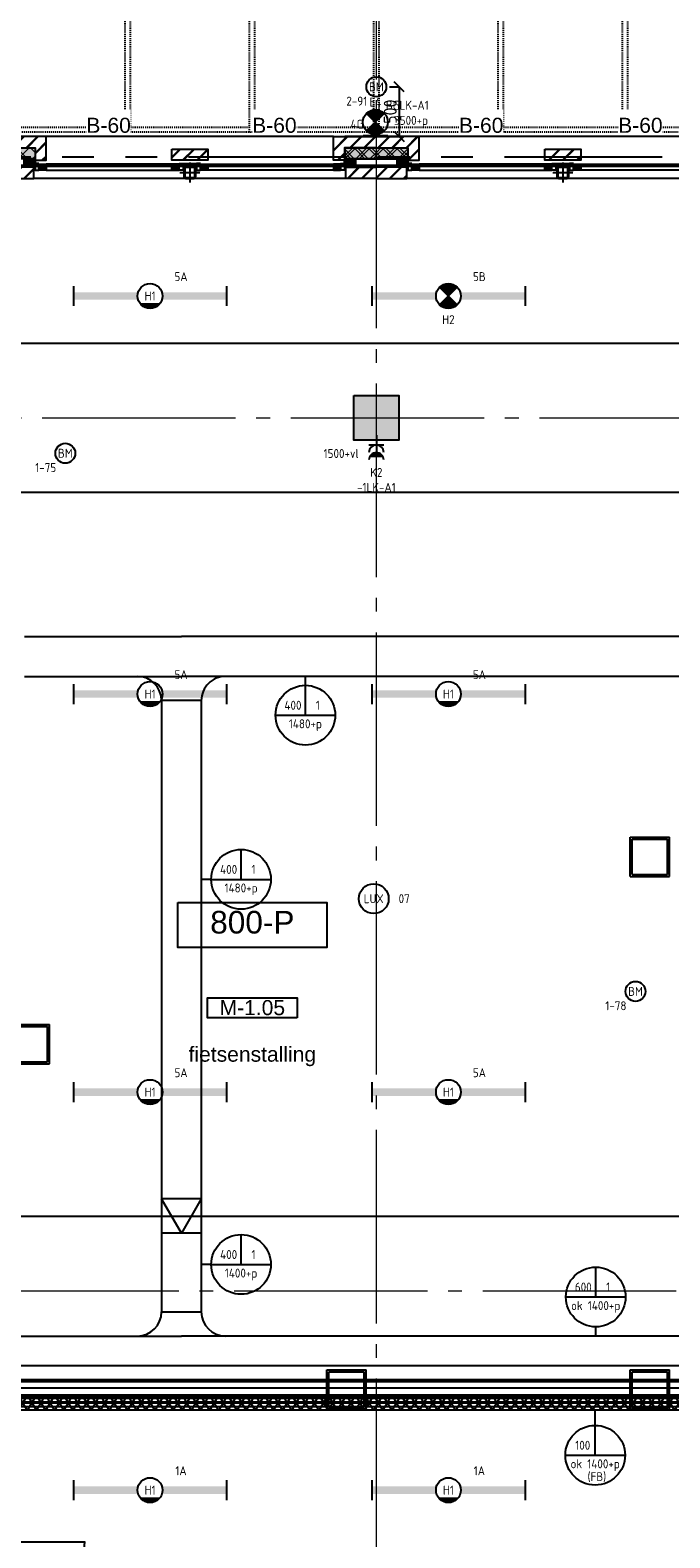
# Model space of a CAD drawing. Header units: millimetres. Extents: x -38031 to 123247, y -16330 to 129979.
# Tile 107 of 235: x 20879 to 27311, y 11818 to 26970. Entities that reach past the tile are written whole.
import ezdxf
from ezdxf.enums import TextEntityAlignment as Align

# ---------------------------------------------------------------- set-up
doc = ezdxf.new("R2010")
doc.units = ezdxf.units.MM
doc.header["$LTSCALE"] = 50
for name, pattern in [('HIDDEN', [9.525, 6.35, -3.175]), ('PHANTOM', [63.5, 31.75, -6.35, 6.35, -6.35, 6.35, -6.35]), ('STYLE_01', [0.41664, 0.20828, -0.20836]), ('STYLE_11', [5, 3.888855, -0.416718, 0.277786, -0.416641])]:
    doc.linetypes.add(name, pattern=pattern)
for name, color, linetype in [('AB$1A---_ATTRIB035', 8, 'Continuous'), ('AB$1A---_ATTRIB050', 8, 'Continuous'), ('AL$1A---_ALGEMEEN', 8, 'Continuous'), ('AM$1A---_ARCERING', 8, 'Continuous'), ('AT$1A---_TEKST100', 8, 'Continuous'), ('BOUWKUNDIG', 8, 'Continuous'), ('brandscheiding', 5, 'HIDDEN'), ('EB6511--_ATTRIB', 2, 'Continuous'), ('EL6131--_KG', 3, 'Continuous'), ('EL6131--_KG_ARC', 1, 'Continuous'), ('EL6222--', 3, 'Continuous'), ('EL6311--', 3, 'Continuous'), ('EL6311--_meetgegevens LUX-waarden', 3, 'Continuous'), ('EL6311--NV', 7, 'Continuous'), ('EL6511--', 3, 'Continuous'), ('EM6131--', 1, 'Continuous'), ('Kastenscheiding', 4, 'PHANTOM'), ('lengte voedingskabels', 3, 'Continuous'), ('maatvoering', 1, 'Continuous'), ('versterkte strook', 7, 'Continuous'), ('Vloerdoos verdieping', 51, 'Continuous')]:
    doc.layers.add(name, color=color, linetype=linetype)
doc.layers.add('stramien', color=1, linetype='STYLE_11', lineweight=15)
doc.styles.add('Arial', font='ARIAL.TTF')
doc.styles.add('BURO-018', font='iso.shx', dxfattribs={"height": 90})
doc.styles.get("Standard").update_dxf_attribs({"font": 'iso.shx'})
doc.dimstyles.new('STABICAD', dxfattribs={"dimscale": 100, "dimtxt": 1.3, "dimasz": 1, "dimexe": 0, "dimexo": 0, "dimgap": 1.5, "dimtad": 0, "dimdec": 0, "dimrnd": 10, "dimzin": 0, "dimdsep": 46, "dimtxsty": 'Standard', "dimblk1": 'OBLIQUE', "dimblk2": 'OBLIQUE', "dimsah": 1, "dimcen": -3, "dimclrd": 1, "dimclre": 1, "dimclrt": 1, "dimadec": 0, "dimazin": 0, "dimtfac": 1, "dimtdec": 0, "dimtofl": 0, "dimtmove": 2, "dimatfit": 3, "dimfxl": 0, "dimtvp": 1.055556, "dimtolj": 1, "dimtzin": 0, "dimarcsym": 0})
pattern_1 = [(135, (0, 0), (70.7107, 70.7107), []), (45, (299.34, -299.34), (70.7107, -70.7107), [])]
pattern_2 = [(45, (0, 0), (70.7107, -70.7107), []), (45, (7.07, -7.07), (70.7107, -70.7107), [])]

# ---------------------------------------------------------------- blocks, each defined once
blk = doc.blocks.new('1115B6WD')
at = {"color": 0, "linetype": 'Continuous'}
for p, q in [((1.88, -1.65), (-1.88, -1.65)), ((1.68, -1.85), (-1.68, -1.85)), ((1.43, -2.05), (-1.43, -2.05)), ((1.09, -2.25), (-1.09, -2.25)), ((0.5, -2.45), (-0.5, -2.45))]:
    blk.add_line(p, q, dxfattribs=at)
blk = doc.blocks.new('1115B61540-WD2')
at = {"color": 0}
for p, q in [((-15.4, 2), (-15.4, -2)), ((15.4, 2), (15.4, -2))]:
    blk.add_line(p, q, dxfattribs=at)
at = {"color": 0, "linetype": 'Continuous'}
blk.add_circle((0, 0), 2.5, dxfattribs=at)
at = {"color": 0}
for points in [[(-2.5, 0.75), (-15.4, 0.75), (-2.5, -0.75), (-15.4, -0.75)], [(2.5, 0.75), (15.4, 0.75), (2.5, -0.75), (15.4, -0.75)]]:
    blk.add_solid(points, dxfattribs=at)
at = {"color": 0, "zscale": 100}
blk.add_blockref('1115B6WD', (0, 0), dxfattribs=at)
at = {"color": 0, "linetype": 'Continuous', "style": 'BURO-018'}
for tag, p in [('E_GKAST', (0, 8)), ('E_GROEP', (0, 5)), ('E_SGROEP', (4.5, 5)), ('E_ARMCODE', (0, 0)), ('E_SLET', (4.5, -3))]:
    blk.add_attdef(tag, text='', height=1.8, dxfattribs=at).set_placement(p, align=Align.MIDDLE)
blk = doc.blocks.new('111304AW')
at = {"color": 0, "linetype": 'Continuous'}
for p, q in [((1.3, 5.25), (-1.3, 5.25)), ((1.16, 5.05), (-1.16, 5.05)), ((0.96, 4.85), (-0.96, 4.85)), ((0.65, 4.65), (-0.65, 4.65)), ((0, 1), (0, 4.5)), ((-1.5, 3), (1.5, 3))]:
    blk.add_line(p, q, dxfattribs=at)
for centre in [(0, 6), (0, 4.5)]:
    blk.add_arc(centre, 1.5, 180, 0, dxfattribs=at)
at = {"color": 0, "linetype": 'Continuous', "style": 'BURO-018'}
for tag, p in [('E_GKAST', (0, 11.5)), ('E_GROEP', (0, 8.5)), ('E_SGROEP', (4.5, 8.5))]:
    blk.add_attdef(tag, text='', height=1.8, dxfattribs=at).set_placement(p, align=Align.MIDDLE)
at = {"color": 0, "linetype": 'Continuous', "style": 'BURO-018', "flags": 1}
for tag, p in [('E_VERMCODE', (13, 8.5)), ('E_MATCODE', (0, 0))]:
    blk.add_attdef(tag, text='', height=1.8, dxfattribs=at).set_placement(p, align=Align.MIDDLE)
blk = doc.blocks.new('E00018')
at = {"color": 0, "linetype": 'Continuous'}
for p, q in [((-1.77, -1.77), (1.77, 1.77)), ((1.77, -1.77), (-1.77, 1.77))]:
    blk.add_line(p, q, dxfattribs=at)
at = {"color": 0, "linetype": 'Continuous', "const_width": 2.5}
for points in [[(-0.88, 0.88, -0.198912), (0, 1.25, -0.198912), (0.88, 0.88, -1)], [(-0.88, -0.88, 0.198912), (0, -1.25, 0.198912), (0.88, -0.88, 1)]]:
    blk.add_lwpolyline(points, format="xyb", dxfattribs=at)
blk = doc.blocks.new('1115B61540-NO1')
at = {"color": 0}
for p, q in [((-15.4, 2), (-15.4, -2)), ((15.4, 2), (15.4, -2))]:
    blk.add_line(p, q, dxfattribs=at)
at = {"color": 0, "linetype": 'Continuous'}
blk.add_circle((0, 0), 2.5, dxfattribs=at)
at = {"color": 0}
for points in [[(-2.5, 0.75), (-15.4, 0.75), (-2.5, -0.75), (-15.4, -0.75)], [(2.5, 0.75), (15.4, 0.75), (2.5, -0.75), (15.4, -0.75)]]:
    blk.add_solid(points, dxfattribs=at)
at = {"color": 0, "zscale": 100}
blk.add_blockref('E00018', (0, 0), dxfattribs=at)
at = {"color": 0, "linetype": 'Continuous', "style": 'BURO-018'}
for tag, p in [('E_GKAST', (0, 8)), ('E_GROEP', (0, 5)), ('E_SGROEP', (4.5, 5)), ('E_ARMCODE', (0, 0)), ('E_SLET', (4.5, -3))]:
    blk.add_attdef(tag, text='', height=1.8, dxfattribs=at).set_placement(p, align=Align.MIDDLE)
blk = doc.blocks.new('E00134')
at = {"color": 0, "linetype": 'Continuous', "const_width": 0.5}
blk.add_lwpolyline([(-2.5, -2.75), (2.5, -2.75)], dxfattribs=at)
blk = doc.blocks.new('1115B3A-NO1_WA3')
at = {"color": 0, "linetype": 'Continuous'}
blk.add_circle((0, 0), 2.5, dxfattribs=at)
at = {"color": 0, "zscale": 100}
for name in ['E00018', 'E00134']:
    blk.add_blockref(name, (0, 0), dxfattribs=at)
at = {"color": 0, "linetype": 'Continuous', "style": 'BURO-018'}
for tag, p in [('E_GKAST', (0, 8)), ('E_GROEP', (0, 5)), ('E_SGROEP', (4.5, 5)), ('E_ARMCODE', (0, 0)), ('E_SLET', (4.5, -1))]:
    blk.add_attdef(tag, text='', height=1.8, dxfattribs=at).set_placement(p, align=Align.MIDDLE)
blk = doc.blocks.new('E00103')
at = {"color": 0, "linetype": 'Continuous'}
for p, q in [((0, 6), (0, 12)), ((-6, 6), (6, 6))]:
    blk.add_line(p, q, dxfattribs=at)
blk.add_circle((0, 6), 6, dxfattribs=at)
at = {"color": 0, "linetype": 'Continuous', "style": 'BURO-018'}
for tag, p in [('E_TEXT1', (-2.5, 8)), ('E_TEXT3', (2.5, 8)), ('E_TEXT6', (0, 4))]:
    blk.add_attdef(tag, text='', height=1.8, dxfattribs=at).set_placement(p, align=Align.MIDDLE)
blk = doc.blocks.new('E-GK-GTC-1903C')
at = {"color": 0, "linetype": 'Continuous'}
for p, q in [((-0.5, 200), (0.5, 200)), ((-0.5, -200), (0.5, -200))]:
    blk.add_line(p, q, dxfattribs=at)
blk = doc.blocks.new('E00123')
at = {"color": 0, "linetype": 'Continuous'}
blk.add_circle((0, 0), 2, dxfattribs=at)
at = {"color": 0, "linetype": 'Continuous', "style": 'BURO-018'}
for tag, p in [('E_TEXT1', (0, 4.5)), ('E_TEXT2', (0, 0))]:
    blk.add_attdef(tag, text='', height=1.8, dxfattribs=at).set_placement(p, align=Align.MIDDLE)
at = {"color": 0, "linetype": 'Continuous', "style": 'BURO-018', "flags": 1}
blk.add_attdef('E_MATCODE', (0, 0), '', height=1.8, dxfattribs=at)
blk = doc.blocks.new('VLOERDOOS')
at = {"layer": 'Vloerdoos verdieping'}
for p, q in [((0, 395), (395, 395)), ((0, 395), (0, 0)), ((0, 355), (20, 355)), ((0, 315), (20, 315)), ((0, 305), (20, 305)), ((20, 375), (20, 20)), ((20, 375), (375, 375)), ((40, 375), (40, 395)), ((80, 375), (80, 395)), ((90, 375), (90, 395)), ((130, 375), (130, 395)), ((140, 375), (140, 395)), ((235, 375), (235, 395)), ((315, 375), (315, 395)), ((355, 375), (355, 395)), ((375, 375), (375, 20)), ((375, 355), (395, 355)), ((375, 315), (395, 315)), ((375, 305), (395, 305)), ((395, 395), (395, 0)), ((0, 265), (20, 265)), ((0, 255), (20, 255)), ((0, 160), (20, 160)), ((375, 265), (395, 265)), ((375, 255), (395, 255)), ((375, 160), (395, 160)), ((0, 80), (20, 80)), ((0, 40), (20, 40)), ((0, 0), (395, 0)), ((20, 20), (375, 20)), ((40, 0), (40, 20)), ((80, 0), (80, 20)), ((90, 0), (90, 20)), ((130, 0), (130, 20)), ((140, 0), (140, 20)), ((235, 0), (235, 20)), ((315, 0), (315, 20)), ((355, 0), (355, 20)), ((375, 80), (395, 80)), ((375, 40), (395, 40))]:
    blk.add_line(p, q, dxfattribs=at)
blk = doc.blocks.new('_Oblique')
at = {"color": 0, "linetype": 'ByBlock', "lineweight": -2}
blk.add_line((-0.5, -0.5), (0.5, 0.5), dxfattribs=at)
blk = doc.blocks.new('*D199')
at = {"layer": 'maatvoering', "color": 1, "lineweight": -2}
for p, q in [((24493, 26400), (24590, 26400)), ((24590, 26400), (24590, 25900)), ((24360, 25900), (24590, 25900))]:
    blk.add_line(p, q, dxfattribs=at)
at = {"layer": 'maatvoering', "color": 1, "lineweight": -2, "xscale": 100, "yscale": 100, "zscale": 100}
for p, rotation in [((24590, 26400), 90), ((24590, 25900), 270)]:
    blk.add_blockref('_Oblique', p, dxfattribs=dict(at, rotation=rotation))
at = {"layer": 'maatvoering', "color": 1, "insert": (24500, 26150), "char_height": 130, "attachment_point": 5, "rotation": 90}
blk.add_mtext('\\A1;500', dxfattribs=at)
blk = doc.blocks.new('Group-35')
at = {"layer": 'AL$1A---_ALGEMEEN', "color": 0, "linetype": 'STYLE_01'}
for points in [[(-36431, 670), (-28180, 670), (-28180, 620), (-36431, 620)], [(-36431, -955), (-28180, -955), (-28180, -1005), (-36431, -1005)], [(-36431, -2580), (-28180, -2580), (-28180, -2630), (-36431, -2630)]]:
    blk.add_lwpolyline(points, close=True, dxfattribs=at)
at = {"color": 0, "linetype": 'STYLE_01'}
for points in [[(-36431, 670), (-36381, 670), (-36381, -2630), (-36431, -2630)], [(-35776, 670), (-35726, 670), (-35726, -2630), (-35776, -2630)], [(-34526, 670), (-34476, 670), (-34476, -2630), (-34526, -2630)], [(-33276, 670), (-33226, 670), (-33226, -2630), (-33276, -2630)], [(-32026, 670), (-31976, 670), (-31976, -2630), (-32026, -2630)], [(-30776, 670), (-30726, 670), (-30726, -2630), (-30776, -2630)], [(-29526, 670), (-29476, 670), (-29476, -2630), (-29526, -2630)], [(-28230, 670), (-28180, 670), (-28180, -2630), (-28230, -2630)]]:
    blk.add_wipeout(points, dxfattribs=at).dxf.layer = 'AL$1A---_ALGEMEEN'
at = {"layer": 'AL$1A---_ALGEMEEN', "color": 0, "linetype": 'STYLE_01'}
for points in [[(-36431, 670), (-36381, 670), (-36381, -2630), (-36431, -2630)], [(-35776, 670), (-35726, 670), (-35726, -2630), (-35776, -2630)], [(-34526, 670), (-34476, 670), (-34476, -2630), (-34526, -2630)], [(-33276, 670), (-33226, 670), (-33226, -2630), (-33276, -2630)], [(-32026, 670), (-31976, 670), (-31976, -2630), (-32026, -2630)], [(-30776, 670), (-30726, 670), (-30726, -2630), (-30776, -2630)], [(-29526, 670), (-29476, 670), (-29476, -2630), (-29526, -2630)], [(-28230, 670), (-28180, 670), (-28180, -2630), (-28230, -2630)]]:
    blk.add_lwpolyline(points, close=True, dxfattribs=at)
blk = doc.blocks.new('Group-38')
at = {"layer": 'AL$1A---_ALGEMEEN', "color": 0}
blk.add_blockref('Group-35', (0, 0), dxfattribs=at)
blk = doc.blocks.new('peilmaat plg klein')
at = {"layer": 'AL$1A---_ALGEMEEN', "color": 0, "flags": 1}
for tag, p in [('onderdeel', (-750, -634)), ('patchnr', (-750, -1043)), ('toestelnr', (-750, -1452))]:
    blk.add_attdef(tag, p, '', height=227, dxfattribs=at)
at = {"color": 0}
blk.add_wipeout([(-750, 225), (750, 225), (750, -225), (-750, -225)], dxfattribs=at).dxf.layer = 'AL$1A---_ALGEMEEN'
at = {"layer": 'AL$1A---_ALGEMEEN', "color": 0}
blk.add_lwpolyline([(-750, 225), (750, 225), (750, -225), (-750, -225)], close=True, dxfattribs=at)
at = {"layer": 'AL$1A---_ALGEMEEN', "color": 0, "style": 'Arial'}
blk.add_attdef('peil', text='', height=227, dxfattribs=at).set_placement((0, 141), align=Align.TOP_CENTER)
blk = doc.blocks.new('ruimtenummer')
at = {"layer": 'AL$1A---_ALGEMEEN', "color": 0, "flags": 1}
for tag, p in [('peil', (-450, -397)), ('onderdeel', (-450, -670))]:
    blk.add_attdef(tag, p, '', height=152, dxfattribs=at)
at = {"color": 0}
blk.add_wipeout([(-450, 100), (450, 100), (450, -100), (-450, -100)], dxfattribs=at).dxf.layer = 'AL$1A---_ALGEMEEN'
at = {"layer": 'AL$1A---_ALGEMEEN', "color": 0}
blk.add_lwpolyline([(-450, 100), (450, 100), (450, -100), (-450, -100)], close=True, dxfattribs=at)
at = {"layer": 'AL$1A---_ALGEMEEN', "color": 0, "style": 'Arial'}
blk.add_attdef('ruimtenummer', text='', height=152, dxfattribs=at).set_placement((0, 78), align=Align.TOP_CENTER)
blk = doc.blocks.new('tekst 12 pts')
at = {"layer": 'AL$1A---_ALGEMEEN', "color": 0, "style": 'Arial'}
blk.add_attdef('naam_ruimte', text='', height=152, dxfattribs=at).set_placement((0, -41), align=Align.TOP_CENTER)
at = {"layer": 'AL$1A---_ALGEMEEN', "color": 0, "flags": 1}
for tag, p in [('oppervlakte', (-265, -1003)), ('stramiennummer', (-265, -1276))]:
    blk.add_attdef(tag, p, '', height=152, dxfattribs=at)
blk = doc.blocks.new('txt-brandw.60')
at = {"color": 0}
blk.add_wipeout([(-223, -119), (223, -119), (223, 125), (-223, 125)], dxfattribs=at).dxf.layer = 'AL$1A---_ALGEMEEN'
at = {"layer": 'AT$1A---_TEKST100', "insert": (0, -112), "char_height": 151.52, "attachment_point": 8, "line_spacing_factor": 0.967741, "style": 'Arial'}
blk.add_mtext('{\\C256;\\lB-60}', dxfattribs=at)
blk = doc.blocks.new('zijdetail staalkozijn midden')
at = {"layer": 'AM$1A---_ARCERING', "linetype": 'Continuous', "lineweight": 0}
blk.add_hatch(color=256, dxfattribs=at).paths.add_polyline_path([(73, -153), (0, -153), (0, -213), (73, -213)])
at = {"layer": 'AL$1A---_ALGEMEEN', "color": 0}
blk.add_lwpolyline([(73, -153), (0, -153), (0, -213), (73, -213)], close=True, dxfattribs=at)
at = {"color": 0}
blk.add_wipeout([(73, -145), (113, -145), (113, -213), (73, -213)], dxfattribs=at).dxf.layer = 'AL$1A---_ALGEMEEN'
at = {"layer": 'AL$1A---_ALGEMEEN', "color": 0}
blk.add_lwpolyline([(73, -145), (113, -145), (113, -213), (73, -213)], close=True, dxfattribs=at)
blk = doc.blocks.new('st.k-120x120')
at = {"layer": 'AM$1A---_ARCERING', "linetype": 'Continuous', "lineweight": 0}
h = blk.add_hatch(color=256, dxfattribs=at)
edge = h.paths.add_edge_path()
edge.add_line((-40, -60), (40, -60))
edge.add_arc((40, -40), 20, 270, 360)
edge.add_line((60, -40), (60, 40))
edge.add_arc((40, 40), 20, 0, 90)
edge.add_line((40, 60), (-40, 60))
edge.add_arc((-40, 40), 20, 90, 180)
edge.add_line((-60, 40), (-60, -40))
edge.add_arc((-40, -40), 20, 180, 270)
edge = h.paths.add_edge_path(flags=16)
edge.add_line((-40, -50), (40, -50))
edge.add_arc((40, -40), 10, 270, 360)
edge.add_line((50, -40), (50, 40))
edge.add_arc((40, 40), 10, 0, 90)
edge.add_line((40, 50), (-40, 50))
edge.add_arc((-40, 40), 10, 90, 180)
edge.add_line((-50, 40), (-50, -40))
edge.add_arc((-40, -40), 10, 180, 270)
at = {"layer": 'AL$1A---_ALGEMEEN', "color": 0}
for p, q in [((-100, 0), (100, 0)), ((0, 100), (0, -100))]:
    blk.add_line(p, q, dxfattribs=at)
at = {"layer": 'AL$1A---_ALGEMEEN', "color": 0, "flags": 128}
blk.add_lwpolyline([(-40, -60), (40, -60, 0.414214), (60, -40), (60, 40, 0.414214), (40, 60), (-40, 60, 0.414214), (-60, 40), (-60, -40, 0.414214), (-40, -60, 0.414214)], format="xyb", dxfattribs=at)
blk.add_lwpolyline([(-40, -50), (40, -50, 0.414214), (50, -40), (50, 40, 0.414214), (40, 50), (-40, 50, 0.414214), (-50, 40), (-50, -40, 0.414214)], format="xyb", close=True, dxfattribs=at)
blk = doc.blocks.new('31x_staal-bg-2x mk112-p')
at = {"layer": 'AM$1A---_ARCERING', "linetype": 'Continuous', "lineweight": 0}
blk.add_hatch(color=256, dxfattribs=at).paths.add_polyline_path([(-3318, -113), (-3000, -113), (-3000, -223), (-3318, -223)])
at = {"layer": 'AM$1A---_ARCERING', "linetype": 'Continuous', "lineweight": 5}
h = blk.add_hatch(dxfattribs=at)
h.set_pattern_fill('ISOLATIE', color=256, style=0, pattern_type=2)
h.set_pattern_definition(pattern_1)
edge = h.paths.add_edge_path()
edge.add_line((-3318, -113), (-3000, -113))
edge.add_line((-3000, -113), (-3000, -223))
edge.add_line((-3000, -223), (-3318, -223))
at = {"layer": 'AL$1A---_ALGEMEEN', "color": 0}
for p, q in [((0, 0), (-2887, 0)), ((113, -113), (432, -113))]:
    blk.add_line(p, q, dxfattribs=at)
blk.add_lwpolyline([(-3318, -113), (-3000, -113), (-3000, -223), (-3318, -223)], dxfattribs=at)
blk.add_blockref('zijdetail staalkozijn midden', (0, -125), dxfattribs=at)
at = {"color": 0}
for points in [[(-1625, -125), (-1262, -125), (-1262, -238), (-1625, -238)], [(-3012, -307), (-3318, -307), (-3318, -420), (-3012, -420)]]:
    blk.add_wipeout(points, dxfattribs=at).dxf.layer = 'AL$1A---_ALGEMEEN'
at = {"layer": 'AM$1A---_ARCERING', "linetype": 'Continuous', "lineweight": 5}
h = blk.add_hatch(dxfattribs=at)
h.set_pattern_fill('BAKSTEEN', color=256, style=0, pattern_type=2)
h.set_pattern_definition(pattern_2)
h.paths.add_polyline_path([(-1625, -125), (-1262, -125), (-1262, -238), (-1625, -238)])
at = {"layer": 'AM$1A---_ARCERING', "linetype": 'Continuous', "lineweight": 0}
for points in [[(113, -113), (432, -113), (432, -223), (113, -223)], [(-1512, -270), (-1375, -270), (-1375, -300), (-1512, -300)], [(113, -223), (223, -223), (223, -300), (113, -300)]]:
    blk.add_hatch(color=256, dxfattribs=at).paths.add_polyline_path(points)
at = {"layer": 'AM$1A---_ARCERING', "linetype": 'Continuous', "lineweight": 5}
h = blk.add_hatch(dxfattribs=at)
h.set_pattern_fill('ISOLATIE', color=256, style=0, pattern_type=2)
h.set_pattern_definition(pattern_1)
h.paths.add_polyline_path([(113, -113), (432, -113), (432, -223), (113, -223)])
h = blk.add_hatch(dxfattribs=at)
h.set_pattern_fill('ISOLATIE', color=256, style=0, pattern_type=2)
h.set_pattern_definition(pattern_1)
h.paths.add_polyline_path([(-1512, -270), (-1375, -270), (-1375, -300), (-1512, -300)])
h = blk.add_hatch(dxfattribs=at)
h.set_pattern_fill('ISOLATIE', color=256, style=0, pattern_type=2)
h.set_pattern_definition(pattern_1)
h.paths.add_polyline_path([(113, -223), (223, -223), (223, -300), (113, -300)])
h = blk.add_hatch(dxfattribs=at)
h.set_pattern_fill('BAKSTEEN', color=256, style=0, pattern_type=2)
h.set_pattern_definition(pattern_2)
h.paths.add_polyline_path([(-3012, -307), (-3318, -307), (-3318, -420), (-3012, -420)])
at = {"layer": 'AL$1A---_ALGEMEEN', "color": 0}
for p, q in [((-3012, -307), (-3318, -307)), ((125, -420), (-3012, -420))]:
    blk.add_line(p, q, dxfattribs=at)
for points in [[(-1625, -125), (-1262, -125), (-1262, -238), (-1625, -238)], [(-1625, -278), (-2887, -278), (-2887, -338), (-1625, -338)], [(-1512, -270), (-1375, -270), (-1375, -300), (-1512, -300)], [(113, -223), (223, -223), (223, -300), (113, -300)]]:
    blk.add_lwpolyline(points, close=True, dxfattribs=at)
at = {"layer": 'AL$1A---_ALGEMEEN', "color": 0, "flags": 128}
for points in [[(432, -223), (113, -223), (113, -113)], [(-3318, -420), (-3012, -420), (-3012, -307)]]:
    blk.add_lwpolyline(points, dxfattribs=at)
at = {"layer": 'AL$1A---_ALGEMEEN', "color": 0}
blk.add_blockref('st.k-120x120', (-1444, -360), dxfattribs=at)
blk.add_blockref('zijdetail staalkozijn midden', (-1625, -125), dxfattribs=at)
at = {"color": 0}
for points in [[(-3000, -238), (-2887, -238), (-2887, 0), (-3318, 0), (-3318, -113), (-3000, -113)], [(113, -238), (0, -238), (0, 0), (432, 0), (432, -113), (113, -113)]]:
    blk.add_wipeout(points, dxfattribs=at).dxf.layer = 'AL$1A---_ALGEMEEN'
at = {"layer": 'AM$1A---_ARCERING', "linetype": 'Continuous', "lineweight": 5}
h = blk.add_hatch(dxfattribs=at)
h.set_pattern_fill('BAKSTEEN', color=256, style=0, pattern_type=2)
h.set_pattern_definition(pattern_2)
h.paths.add_polyline_path([(-3000, -238), (-2887, -238), (-2887, 0), (-3318, 0), (-3318, -113), (-3000, -113)])
h = blk.add_hatch(dxfattribs=at)
h.set_pattern_fill('BAKSTEEN', color=256, style=0, pattern_type=2)
h.set_pattern_definition(pattern_2)
h.paths.add_polyline_path([(113, -238), (0, -238), (0, 0), (432, 0), (432, -113), (113, -113)])
at = {"layer": 'AL$1A---_ALGEMEEN', "color": 0, "flags": 128}
for points in [[(-3000, -238), (-2887, -238), (-2887, 0), (-3318, 0)], [(113, -238), (0, -238), (0, 0), (432, 0)], [(-3318, -113), (-3000, -113), (-3000, -238)], [(432, -113), (113, -113), (113, -238)]]:
    blk.add_lwpolyline(points, dxfattribs=at)
at = {"layer": 'AL$1A---_ALGEMEEN', "color": 0}
blk.add_lwpolyline([(-1335, -278), (73, -278), (73, -338), (-1335, -338)], close=True, dxfattribs=at)
at = {"layer": 'AL$1A---_ALGEMEEN', "color": 0, "xscale": -1}
for p in [(-2887, -125), (-1262, -125)]:
    blk.add_blockref('zijdetail staalkozijn midden', p, dxfattribs=at)
at = {"color": 0}
blk.add_wipeout([(125, -307), (432, -307), (432, -420), (125, -420)], dxfattribs=at).dxf.layer = 'AL$1A---_ALGEMEEN'
at = {"layer": 'AM$1A---_ARCERING', "linetype": 'Continuous', "lineweight": 0}
blk.add_hatch(color=256, dxfattribs=at).paths.add_polyline_path([(-3110, -223), (-3000, -223), (-3000, -300), (-3110, -300)])
at = {"layer": 'AM$1A---_ARCERING', "linetype": 'Continuous', "lineweight": 5}
h = blk.add_hatch(dxfattribs=at)
h.set_pattern_fill('ISOLATIE', color=256, style=0, pattern_type=2)
h.set_pattern_definition(pattern_1)
h.paths.add_polyline_path([(-3110, -223), (-3000, -223), (-3000, -300), (-3110, -300)])
h = blk.add_hatch(dxfattribs=at)
h.set_pattern_fill('BAKSTEEN', color=256, style=0, pattern_type=2)
h.set_pattern_definition(pattern_2)
h.paths.add_polyline_path([(125, -307), (432, -307), (432, -420), (125, -420)])
at = {"layer": 'AL$1A---_ALGEMEEN', "color": 0}
blk.add_line((125, -307), (432, -307), dxfattribs=at)
blk.add_lwpolyline([(-3110, -223), (-3000, -223), (-3000, -300), (-3110, -300)], close=True, dxfattribs=at)
at = {"layer": 'AL$1A---_ALGEMEEN', "color": 0, "flags": 128}
blk.add_lwpolyline([(432, -420), (125, -420), (125, -307)], dxfattribs=at)
blk = doc.blocks.new('32x_hout-mk 801-p')
at = {"layer": 'AL$1A---_ALGEMEEN', "color": 0}
for p, q in [((0, -52), (0, -912)), ((0, -1802), (0, -942)), ((0, -1810), (883, -1810))]:
    blk.add_line(p, q, dxfattribs=at)
at = {"color": 0}
for points in [[(-90, 0), (0, 0), (0, -67), (-90, -67)], [(-90, -1787), (0, -1787), (0, -1854), (-90, -1854)]]:
    blk.add_wipeout(points, dxfattribs=at).dxf.layer = 'AL$1A---_ALGEMEEN'
at = {"layer": 'AL$1A---_ALGEMEEN', "color": 0}
for points in [[(-90, 0), (0, 0), (0, -67), (-90, -67)], [(-90, -1787), (0, -1787), (0, -1854), (-90, -1854)]]:
    blk.add_lwpolyline(points, close=True, dxfattribs=at)
at = {"color": 0}
blk.add_wipeout([(-40, -42), (0, -42), (0, -922), (-40, -922)], dxfattribs=at).dxf.layer = 'AL$1A---_ALGEMEEN'
at = {"layer": 'AL$1A---_ALGEMEEN', "color": 0}
blk.add_line((0, -42), (883, -42), dxfattribs=at)
blk.add_lwpolyline([(-40, -42), (0, -42), (0, -922), (-40, -922)], close=True, dxfattribs=at)
at = {"color": 0}
blk.add_wipeout([(-40, -925), (0, -925), (0, -1810), (-40, -1810)], dxfattribs=at).dxf.layer = 'AL$1A---_ALGEMEEN'
at = {"layer": 'AL$1A---_ALGEMEEN', "color": 0}
blk.add_lwpolyline([(-40, -925), (0, -925), (0, -1810), (-40, -1810)], close=True, dxfattribs=at)
for centre, start, end in [((0, -39), 270, 0), ((0, -1808), 0, 90)]:
    blk.add_arc(centre, 883, start, end, dxfattribs=at)
blk = doc.blocks.new('200254 W 210 11-06-2007')
at = {"layer": 'AM$1A---_ARCERING', "linetype": 'Continuous', "lineweight": 0}
for points in [[(-11517, 800), (-12157, 800), (-12157, 690), (-11517, 690)], [(-12064, -1688), (-11614, -1688), (-11614, -2138), (-12064, -2138)]]:
    blk.add_hatch(color=256, dxfattribs=at).paths.add_polyline_path(points)
at = {"layer": 'AM$1A---_ARCERING', "linetype": 'Continuous', "lineweight": 5}
h = blk.add_hatch(dxfattribs=at)
h.set_pattern_fill('ISOLATIE', color=256, scale=50, style=0, pattern_type=2)
h.set_pattern_definition([(135, (-987936.49, -175784.82), (70.710678, 70.710678), []), (45, (-987637.15, -176084.16), (70.710678, -70.710678), [])])
h.paths.add_polyline_path([(-11517, 800), (-12157, 800), (-12157, 690), (-11517, 690)])
at = {"layer": 'AL$1A---_ALGEMEEN'}
for points in [[(-11517, 800), (-12157, 800), (-12157, 690), (-11517, 690)], [(-12064, -1688), (-11614, -1688), (-11614, -2138), (-12064, -2138)]]:
    blk.add_lwpolyline(points, close=True, dxfattribs=at)
at = {"layer": 'stramien', "ltscale": 10}
for p, q in [((-37699, -1913), (65521, -1913)), ((-40770, -10688), (65524, -10688))]:
    blk.add_line(p, q, dxfattribs=at)
at = {"layer": 'AL$1A---_ALGEMEEN'}
for name, p in [('Group-38', (20162, 3587)), ('32x_hout-mk 801-p', (-15654, -13166))]:
    blk.add_blockref(name, p, dxfattribs=at)
ref = blk.add_blockref('peilmaat plg klein', (-13086, -7011), dxfattribs=at)
ref.add_attrib('peil', '800-P', dxfattribs={"layer": 'AB$1A---_ATTRIB050', "height": 227.3, "style": 'Arial'}).set_placement((-13086, -6869), align=Align.TOP_CENTER)
ref = blk.add_blockref('ruimtenummer', (-13086, -7842), dxfattribs=dict(at, rotation=180))
ref.add_attrib('ruimtenummer', 'M-1.05', dxfattribs={"layer": 'AB$1A---_ATTRIB035', "height": 151.5, "style": 'Arial'}).set_placement((-13086, -7765), align=Align.TOP_CENTER)
ref = blk.add_blockref('tekst 12 pts', (-13086, -8192), dxfattribs=dict(at, xscale=-1))
ref.add_attrib('naam_ruimte', 'fietsenstalling', dxfattribs={"layer": 'AB$1A---_ATTRIB035', "height": 151.52, "style": 'Arial'}).set_placement((-13086, -8233), align=Align.TOP_CENTER)
at = {"layer": 'AM$1A---_ARCERING', "linetype": 'Continuous', "lineweight": 5}
h = blk.add_hatch(dxfattribs=at)
h.set_pattern_fill('BAKSTEEN', color=256, scale=50, style=0, pattern_type=2)
h.set_pattern_definition([(45, (-987936.49, -175784.82), (70.710678, -70.710678), []), (45, (-987929.42, -175791.89), (70.710678, -70.710678), [])])
h.paths.add_polyline_path([(-11517, 912), (-12157, 912), (-12157, 799), (-11517, 799)])
at = {"layer": 'AL$1A---_ALGEMEEN'}
blk.add_lwpolyline([(-11517, 912), (-12157, 912), (-12157, 799), (-11517, 799)], close=True, dxfattribs=at)
for p in [(-14531, 1060), (-12864, 1060), (-10785, 1060), (-9184, 1060)]:
    blk.add_blockref('txt-brandw.60', p, dxfattribs=at)
blk.add_blockref('31x_staal-bg-2x mk112-p', (-12271, 912), dxfattribs=at)
blk.add_blockref('31x_staal-bg-2x mk112-p', (-8521, 912), dxfattribs=at)
at = {"layer": 'stramien', "ltscale": 10}
blk.add_line((-11839, -41014), (-11839, 36216), dxfattribs=at)
blk = doc.blocks.new('E-GK-GTC-783C')
at = {"color": 0, "linetype": 'Continuous'}
for p, q in [((-0.5, 60), (0.5, 60)), ((-0.5, -60), (0.5, -60))]:
    blk.add_line(p, q, dxfattribs=at)
blk = doc.blocks.new('E-GK-GTC-2583C')
at = {"color": 0, "linetype": 'Continuous'}
for p, q in [((-0.5, 300), (0.5, 300)), ((-0.5, -300), (0.5, -300))]:
    blk.add_line(p, q, dxfattribs=at)
blk = doc.blocks.new('E-GK-AH-190F3F3F3')
at = {"color": 0, "linetype": 'Continuous'}
blk.add_line((-200, 243), (200, 243), dxfattribs=at)
for centre, start, end in [((-443, 243), 270, 0), ((443, 243), 180, 270)]:
    blk.add_arc(centre, 243, start, end, dxfattribs=at)
blk = doc.blocks.new('E00104L')
at = {"color": 0, "linetype": 'Continuous'}
for p, q in [((8, 0), (8, 6)), ((2, 0), (0, 0)), ((2, 0), (14, 0))]:
    blk.add_line(p, q, dxfattribs=at)
blk.add_circle((8, 0), 6, dxfattribs=at)
at = {"color": 0, "linetype": 'Continuous', "style": 'BURO-018'}
for tag, p in [('E_TEXT1', (5.5, 2)), ('E_TEXT3', (10.5, 2)), ('E_TEXT6', (8, -2))]:
    blk.add_attdef(tag, text='', height=1.8, dxfattribs=at).set_placement(p, align=Align.MIDDLE)
blk = doc.blocks.new('080101-lux')
at = {"color": 0, "linetype": 'Continuous'}
blk.add_circle((0, 0), 3, dxfattribs=at)
at = {"color": 0, "linetype": 'Continuous', "style": 'BURO-018'}
blk.add_attdef('E_TEXT', text='', height=1.8, dxfattribs=at).set_placement((0, 0), align=Align.MIDDLE)
at = {"color": 0, "linetype": 'Continuous', "style": 'BURO-018', "flags": 1}
for tag, p in [('E_ID', (0, 0)), ('E_NUMMER', (0, -5))]:
    blk.add_attdef(tag, p, '', height=1.8, dxfattribs=at)
at = {"color": 0, "linetype": 'Continuous', "style": 'BURO-018'}
blk.add_attdef('E_KODE', text='', height=1.8, dxfattribs=at).set_placement((5, 0), align=Align.MIDDLE_LEFT)

msp = doc.modelspace()

# ---------------------------------------------------------------- block references
at = {"layer": 'BOUWKUNDIG'}
msp.add_blockref('200254 W 210 11-06-2007', (36199, 24987.6), dxfattribs=at)

# ---------------------------------------------------------------- next in the draw order: hatches: boundary and pattern name
at = {"layer": 'EL6131--_KG_ARC'}
h = msp.add_hatch(dxfattribs=at)
h.set_pattern_fill('NET3', color=256, scale=25, angle=180, style=0)
h.paths.add_polyline_path([(77367.4, 13100), (15207.3, 13100), (15207.3, 13220), (77367.4, 13220)])

# ---------------------------------------------------------------- next in the draw order: linework, layer by layer
at = {"layer": 'brandscheiding', "const_width": 30}
msp.add_lwpolyline([(10177.2, 18459.4), (14104, 18459.4), (14104, 21275.1), (15943.1, 21275.1), (15943.1, 23107.5), (19548.7, 23107.5), (19548.7, 25606.5), (32071, 25606.5), (46771.2, 25606.5), (46771.2, 21869.2), (54354.4, 21869.2), (54354.4, 25614.3), (74096.2, 25614.3)], dxfattribs=at)
at = {"layer": 'EL6131--_KG'}
for p, q in [((22599.9, 15224.9), (22199.9, 15224.9)), ((22399.9, 14879.1), (22199.9, 15224.9)), ((22599.9, 15224.9), (22399.9, 14879.1)), ((22599.9, 14879.1), (22199.9, 14879.1))]:
    msp.add_line(p, q, dxfattribs=at)
at = {"layer": 'EM6131--'}
for p, q in [((23646.5, 20385.5), (23646.5, 20475)), ((26565.7, 13846.5), (26565.7, 13938.7)), ((26560.4, 12948.8), (26560.4, 13100))]:
    msp.add_line(p, q, dxfattribs=at)
at = {"layer": 'Kastenscheiding'}
msp.add_line((43110, 25693.4), (19449.1, 25693.4), dxfattribs=at)
at = {"layer": 'lengte voedingskabels'}
for points in [[(14385, 3275), (15396.3, 3397.6), (15396.3, 13409.9), (77447.8, 13409.9), (77447.8, 38809.9), (83430.7, 38809.9), (98731.5, 38809.9), (98731.5, 46168.8)], [(15296.5, 2239.6), (15296.5, 13243.6), (77303.3, 13243.6), (77303.3, 38752.7), (83474.7, 38752.7)], [(15349.8, 2180.4), (15349.8, 13184.4), (77356.6, 13184.4), (77356.6, 28986.9), (86635, 28986.9)], [(15381.2, 2184.4), (15372.1, 13327.2), (30055.9, 13327.2), (30055.9, 17732.1), (35283.8, 17732.1), (35283.8, 22206.4), (34683.1, 22206.4)], [(15399.8, 2135.9), (15399.8, 13139.9), (77406.6, 13139.9), (77406.6, 21367.8), (82835.8, 21367.8)], [(15408, 2167), (15408, 13256.8), (56140.9, 13256.8), (56140.9, 17754.6), (55543.7, 17754.6)], [(15448.2, 2172.1), (15448.2, 13388.3), (29976.2, 13388.3), (29976.2, 17795.1), (30930.7, 17795.1)]]:
    msp.add_lwpolyline(points, dxfattribs=at)
at = {"layer": 'versterkte strook'}
for p, q in [((9253.9, 23825), (79178.7, 23825)), ((9253.9, 22325), (79178.7, 22325)), ((9526.6, 15050), (104346.1, 15050)), ((9526.6, 13550), (104346.1, 13550))]:
    msp.add_line(p, q, dxfattribs=at)

# ---------------------------------------------------------------- next in the draw order: block references
at = {"layer": 'EL6131--_KG'}
for name, p, xscale in [('E-GK-GTC-1903C', (21610.7, 20675), 1578.284106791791), ('E-GK-GTC-2583C', (19113.9, 13546.5), 6571.854734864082)]:
    msp.add_blockref(name, p, dxfattribs=dict(at, xscale=xscale))
for name, p, xscale, rotation in [('E-GK-GTC-1903C', (26127.8, 20675), 7455.912002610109, 180), ('E-GK-GTC-1903C', (22399.9, 17160.8), 6142.499013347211, 269.9999999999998), ('E-GK-GTC-2583C', (25172.5, 13546.5), 5545.291838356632, 180), ('E-GK-GTC-783C', (46287.3, 13160), 62160.0948413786, 180)]:
    msp.add_blockref(name, p, dxfattribs=dict(at, xscale=xscale, rotation=rotation))
at = {"layer": 'EL6131--_KG', "rotation": 180}
msp.add_blockref('E-GK-AH-190F3F3F3', (22399.9, 20475), dxfattribs=at)
at = {"layer": 'EL6131--_KG'}
msp.add_blockref('E-GK-AH-190F3F3F3', (22399.9, 13846.5), dxfattribs=at)
at = {"layer": 'EL6222--'}
ref = msp.add_blockref('111304AW', (24360, 22950), dxfattribs=dict(at, xscale=50, yscale=50, zscale=50, rotation=180))
ref.add_attrib('E_GROEP', 'K2', dxfattribs={"layer": '0', "color": 1, "linetype": 'Continuous', "height": 90, "style": 'BURO-018'}).set_placement((24360, 22525), align=Align.MIDDLE)
ref.add_attrib('E_GKAST', '-1LK-A1', dxfattribs={"layer": '0', "color": 1, "linetype": 'Continuous', "height": 90, "style": 'BURO-018'}).set_placement((24360, 22375), align=Align.MIDDLE)
at = {"layer": 'EL6311--'}
ref = msp.add_blockref('1115B61540-WD2', (22084.8, 24297.6), dxfattribs=dict(at, xscale=50, yscale=50, zscale=50))
ref.add_attrib('E_ARMCODE', 'H1', dxfattribs={"layer": '0', "color": 1, "linetype": 'Continuous', "height": 90, "style": 'BURO-018'}).set_placement((22084.8, 24297.6), align=Align.MIDDLE)
ref.add_attrib('E_GROEP', '5A', dxfattribs={"layer": '0', "color": 1, "linetype": 'Continuous', "height": 90, "style": 'BURO-018'}).set_placement((22395.8, 24492.6), align=Align.MIDDLE)
ref = msp.add_blockref('1115B61540-WD2', (22084.8, 20297.6), dxfattribs=dict(at, xscale=50, yscale=50, zscale=50))
ref.add_attrib('E_ARMCODE', 'H1', dxfattribs={"layer": '0', "color": 1, "linetype": 'Continuous', "height": 90, "style": 'BURO-018'}).set_placement((22084.8, 20297.6), align=Align.MIDDLE)
ref.add_attrib('E_GROEP', '5A', dxfattribs={"layer": '0', "color": 1, "linetype": 'Continuous', "height": 90, "style": 'BURO-018'}).set_placement((22395.8, 20492.6), align=Align.MIDDLE)
ref = msp.add_blockref('1115B61540-WD2', (25084.8, 20297.6), dxfattribs=dict(at, xscale=50, yscale=50, zscale=50))
ref.add_attrib('E_ARMCODE', 'H1', dxfattribs={"layer": '0', "color": 1, "linetype": 'Continuous', "height": 90, "style": 'BURO-018'}).set_placement((25084.8, 20297.6), align=Align.MIDDLE)
ref.add_attrib('E_GROEP', '5A', dxfattribs={"layer": '0', "color": 1, "linetype": 'Continuous', "height": 90, "style": 'BURO-018'}).set_placement((25395.8, 20492.6), align=Align.MIDDLE)
ref = msp.add_blockref('1115B61540-WD2', (22084.8, 16297.6), dxfattribs=dict(at, xscale=50, yscale=50, zscale=50))
ref.add_attrib('E_ARMCODE', 'H1', dxfattribs={"layer": '0', "color": 1, "linetype": 'Continuous', "height": 90, "style": 'BURO-018'}).set_placement((22084.8, 16297.6), align=Align.MIDDLE)
ref.add_attrib('E_GROEP', '5A', dxfattribs={"layer": '0', "color": 1, "linetype": 'Continuous', "height": 90, "style": 'BURO-018'}).set_placement((22395.8, 16492.6), align=Align.MIDDLE)
ref = msp.add_blockref('1115B61540-WD2', (25084.8, 16297.6), dxfattribs=dict(at, xscale=50, yscale=50, zscale=50))
ref.add_attrib('E_ARMCODE', 'H1', dxfattribs={"layer": '0', "color": 1, "linetype": 'Continuous', "height": 90, "style": 'BURO-018'}).set_placement((25084.8, 16297.6), align=Align.MIDDLE)
ref.add_attrib('E_GROEP', '5A', dxfattribs={"layer": '0', "color": 1, "linetype": 'Continuous', "height": 90, "style": 'BURO-018'}).set_placement((25395.8, 16492.6), align=Align.MIDDLE)
ref = msp.add_blockref('1115B61540-WD2', (22084.8, 12297.6), dxfattribs=dict(at, xscale=50, yscale=50, zscale=50))
ref.add_attrib('E_ARMCODE', 'H1', dxfattribs={"layer": '0', "color": 1, "linetype": 'Continuous', "height": 90, "style": 'BURO-018'}).set_placement((22084.8, 12297.6), align=Align.MIDDLE)
ref.add_attrib('E_GROEP', '1A', dxfattribs={"layer": '0', "color": 1, "linetype": 'Continuous', "height": 90, "style": 'BURO-018'}).set_placement((22395.8, 12492.6), align=Align.MIDDLE)
ref = msp.add_blockref('1115B61540-WD2', (25084.8, 12297.6), dxfattribs=dict(at, xscale=50, yscale=50, zscale=50))
ref.add_attrib('E_ARMCODE', 'H1', dxfattribs={"layer": '0', "color": 1, "linetype": 'Continuous', "height": 90, "style": 'BURO-018'}).set_placement((25084.8, 12297.6), align=Align.MIDDLE)
ref.add_attrib('E_GROEP', '1A', dxfattribs={"layer": '0', "color": 1, "linetype": 'Continuous', "height": 90, "style": 'BURO-018'}).set_placement((25395.8, 12492.6), align=Align.MIDDLE)
at = {"layer": 'EL6311--_meetgegevens LUX-waarden'}
ref = msp.add_blockref('080101-lux', (24333.6, 18241.4), dxfattribs=dict(at, xscale=50, yscale=50, zscale=50))
ref.add_attrib('E_TEXT', 'LUX', dxfattribs={"layer": '0', "color": 1, "linetype": 'Continuous', "height": 90, "style": 'BURO-018'}).set_placement((24333.6, 18241.4), align=Align.MIDDLE)
ref.add_attrib('E_KODE', '07', dxfattribs={"layer": '0', "color": 1, "linetype": 'Continuous', "height": 90, "style": 'BURO-018'}).set_placement((24583.6, 18241.4), align=Align.MIDDLE_LEFT)
at = {"layer": 'EL6311--NV'}
ref = msp.add_blockref('1115B3A-NO1_WA3', (24350.7, 26044.8), dxfattribs=dict(at, xscale=50, yscale=50, zscale=50))
ref.add_attrib('E_ARMCODE', 'E4', dxfattribs={"layer": '0', "color": 1, "linetype": 'Continuous', "height": 90, "style": 'BURO-018'}).set_placement((24350.7, 26247), align=Align.MIDDLE)
ref.add_attrib('E_GROEP', '4G', dxfattribs={"layer": '0', "color": 1, "linetype": 'Continuous', "height": 90, "style": 'BURO-018'}).set_placement((24165.7, 26024.8), align=Align.MIDDLE)
ref.add_attrib('E_GKAST', 'BGLK-A1', dxfattribs={"layer": '0', "color": 1, "linetype": 'Continuous', "height": 90, "style": 'BURO-018'}).set_placement((24671.2, 26215), align=Align.MIDDLE)
ref = msp.add_blockref('1115B61540-NO1', (25084.8, 24297.6), dxfattribs=dict(at, xscale=50, yscale=50, zscale=50))
ref.add_attrib('E_ARMCODE', 'H2', dxfattribs={"layer": '0', "color": 1, "linetype": 'Continuous', "height": 90, "style": 'BURO-018'}).set_placement((25084.8, 24060.3), align=Align.MIDDLE)
ref.add_attrib('E_GROEP', '5B', dxfattribs={"layer": '0', "color": 1, "linetype": 'Continuous', "height": 90, "style": 'BURO-018'}).set_placement((25395.8, 24492.6), align=Align.MIDDLE)
at = {"layer": 'EL6511--'}
ref = msp.add_blockref('E00123', (24360, 26400), dxfattribs=dict(at, xscale=50, yscale=50, zscale=50))
ref.add_attrib('E_TEXT2', 'BM', dxfattribs={"layer": 'EB6511--_ATTRIB', "color": 1, "linetype": 'Continuous', "height": 90, "style": 'BURO-018'}).set_placement((24360, 26400), align=Align.MIDDLE)
ref.add_attrib('E_TEXT1', '2-91', dxfattribs={"layer": 'EB6511--_ATTRIB', "color": 1, "linetype": 'Continuous', "height": 90, "style": 'BURO-018'}).set_placement((24163.2, 26256.1), align=Align.MIDDLE)
ref = msp.add_blockref('E00123', (21232.3, 22717.7), dxfattribs=dict(at, xscale=50, yscale=50, zscale=50))
ref.add_attrib('E_TEXT2', 'BM', dxfattribs={"layer": 'EB6511--_ATTRIB', "color": 1, "linetype": 'Continuous', "height": 90, "style": 'BURO-018'}).set_placement((21232.3, 22717.7), align=Align.MIDDLE)
ref.add_attrib('E_TEXT1', '1-75', dxfattribs={"layer": 'EB6511--_ATTRIB', "color": 1, "linetype": 'Continuous', "height": 90, "style": 'BURO-018'}).set_placement((21035.5, 22573.8), align=Align.MIDDLE)
ref = msp.add_blockref('E00123', (26965.3, 17309.6), dxfattribs=dict(at, xscale=50, yscale=50, zscale=50))
ref.add_attrib('E_TEXT2', 'BM', dxfattribs={"layer": 'EB6511--_ATTRIB', "color": 1, "linetype": 'Continuous', "height": 90, "style": 'BURO-018'}).set_placement((26965.3, 17309.6), align=Align.MIDDLE)
ref.add_attrib('E_TEXT1', '1-78', dxfattribs={"layer": 'EB6511--_ATTRIB', "color": 1, "linetype": 'Continuous', "height": 90, "style": 'BURO-018'}).set_placement((26768.5, 17165.6), align=Align.MIDDLE)
at = {"layer": 'EM6131--'}
ref = msp.add_blockref('E00103', (23646.5, 19785.5), dxfattribs=dict(at, xscale=50, yscale=50, zscale=50))
ref.add_attrib('E_TEXT1', '400', dxfattribs={"layer": '0', "color": 1, "linetype": 'Continuous', "height": 90, "style": 'BURO-018'}).set_placement((23521.5, 20185.5), align=Align.MIDDLE)
ref.add_attrib('E_TEXT3', '1', dxfattribs={"layer": '0', "color": 1, "linetype": 'Continuous', "height": 90, "style": 'BURO-018'}).set_placement((23771.5, 20185.5), align=Align.MIDDLE)
ref.add_attrib('E_TEXT6', '1480+p', dxfattribs={"layer": '0', "color": 1, "linetype": 'Continuous', "height": 90, "style": 'BURO-018'}).set_placement((23646.5, 19985.5), align=Align.MIDDLE)
ref = msp.add_blockref('E00104L', (22599.9, 18435.9), dxfattribs=dict(at, xscale=50, yscale=50, zscale=50))
ref.add_attrib('E_TEXT1', '400', dxfattribs={"layer": '0', "color": 1, "linetype": 'Continuous', "height": 90, "style": 'BURO-018'}).set_placement((22874.9, 18535.9), align=Align.MIDDLE)
ref.add_attrib('E_TEXT3', '1', dxfattribs={"layer": '0', "color": 1, "linetype": 'Continuous', "height": 90, "style": 'BURO-018'}).set_placement((23124.9, 18535.9), align=Align.MIDDLE)
ref.add_attrib('E_TEXT6', '1480+p', dxfattribs={"layer": '0', "color": 1, "linetype": 'Continuous', "height": 90, "style": 'BURO-018'}).set_placement((22999.9, 18335.9), align=Align.MIDDLE)
ref = msp.add_blockref('E00104L', (22599.9, 14565.6), dxfattribs=dict(at, xscale=50, yscale=50, zscale=50))
ref.add_attrib('E_TEXT1', '400', dxfattribs={"layer": '0', "color": 1, "linetype": 'Continuous', "height": 90, "style": 'BURO-018'}).set_placement((22874.9, 14665.6), align=Align.MIDDLE)
ref.add_attrib('E_TEXT3', '1', dxfattribs={"layer": '0', "color": 1, "linetype": 'Continuous', "height": 90, "style": 'BURO-018'}).set_placement((23124.9, 14665.6), align=Align.MIDDLE)
ref.add_attrib('E_TEXT6', '1400+p', dxfattribs={"layer": '0', "color": 1, "linetype": 'Continuous', "height": 90, "style": 'BURO-018'}).set_placement((22999.9, 14465.6), align=Align.MIDDLE)
ref = msp.add_blockref('E00103', (26565.7, 13938.7), dxfattribs=dict(at, xscale=50, yscale=50, zscale=50))
ref.add_attrib('E_TEXT1', '600', dxfattribs={"layer": '0', "color": 1, "linetype": 'Continuous', "height": 90, "style": 'BURO-018'}).set_placement((26440.7, 14338.7), align=Align.MIDDLE)
ref.add_attrib('E_TEXT3', '1', dxfattribs={"layer": '0', "color": 1, "linetype": 'Continuous', "height": 90, "style": 'BURO-018'}).set_placement((26690.7, 14338.7), align=Align.MIDDLE)
ref.add_attrib('E_TEXT6', 'ok 1400+p', dxfattribs={"layer": '0', "color": 1, "linetype": 'Continuous', "height": 90, "style": 'BURO-018'}).set_placement((26565.7, 14138.7), align=Align.MIDDLE)
ref = msp.add_blockref('E00103', (26560.4, 12348.8), dxfattribs=dict(at, xscale=50, yscale=50, zscale=50))
ref.add_attrib('E_TEXT1', '100', dxfattribs={"layer": '0', "color": 1, "linetype": 'Continuous', "height": 90, "style": 'BURO-018'}).set_placement((26435.4, 12748.8), align=Align.MIDDLE)
ref.add_attrib('E_TEXT6', 'ok 1400+p', dxfattribs={"layer": '0', "color": 1, "linetype": 'Continuous', "height": 90, "style": 'BURO-018'}).set_placement((26560.4, 12548.8), align=Align.MIDDLE)
at = {"layer": 'Vloerdoos verdieping', "rotation": 90}
for p in [(27307.5, 18465.9), (21072.7, 16580.9), (24257.5, 13112.6), (27307.5, 13112.6)]:
    msp.add_blockref('VLOERDOOS', p, dxfattribs=at)

# ---------------------------------------------------------------- next in the draw order: texts
at = {"layer": 'EL6222--', "color": 1, "style": 'BURO-018'}
msp.add_text('1500+vl', height=90, dxfattribs=at).set_placement((23829.7, 22670.1))
at = {"layer": 'EL6311--NV', "style": 'BURO-018'}
msp.add_text('3500+p', height=90, dxfattribs=at).set_placement((24538.3, 26017.8))
at = {"layer": 'EM6131--'}
msp.add_text('(FB)', height=90, dxfattribs=at).set_placement((26483.5, 12388))

# ---------------------------------------------------------------- next in the draw order: dimensions: what is measured, and where the dimension line sits
at = {"layer": 'maatvoering'}
dim = msp.add_linear_dim(base=(24589.8, 25900), p1=(24492.5, 26400), p2=(24360, 25900), angle=90, dimstyle='STABICAD', dxfattribs=at)
dim.commit()
dim.dimension.update_dxf_attribs({"geometry": '*D199', "text_midpoint": (24500, 26150), "dimtype": 160})

doc.saveas('drawing.dxf')
